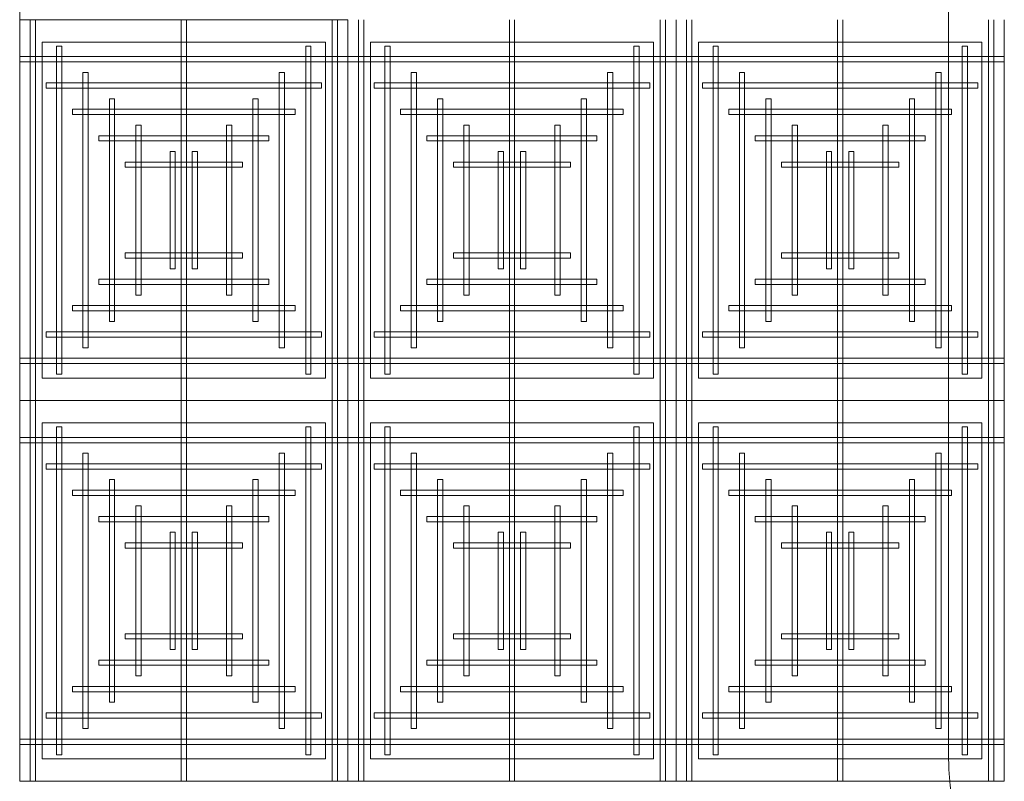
# Model space of a CAD drawing. Header units: millimetres. Extents: x 49250 to 72845, y -20157 to 18303.
# Tile 9 of 16: x 52196 to 55532, y 7217 to 9799. Entities that reach past the tile are written whole.
import ezdxf

# ---------------------------------------------------------------- set-up
doc = ezdxf.new("R2010")
doc.units = ezdxf.units.MM
doc.header["$MEASUREMENT"] = 0
doc.layers.get('0').update_dxf_attribs({"lineweight": 5})
for name, color, linetype, lineweight in [('IRISH HOUSE_FF46_HYD AIRPORT_HVAC DUCTING LAYOUT 3$0$Ceiling', 14, 'Continuous', 9), ('IRISH HOUSE_FF46_HYD AIRPORT_HVAC DUCTING LAYOUT 3$0$Grey', 8, 'Continuous', 9), ('M-MEP-ELPR-EQUIP', 6, 'Continuous', 20)]:
    doc.layers.add(name, color=color, linetype=linetype, lineweight=lineweight)
doc.layers.add('IRISH HOUSE_FF46_HYD AIRPORT_HVAC DUCTING LAYOUT 3$0$RCP LAYOUT', color=8, linetype='Continuous')

# ---------------------------------------------------------------- blocks, each defined once
blk = doc.blocks.new('IRISH HOUSE_FF46_HYD AIRPORT_HVAC DUCTING LAYOUT 3$0$IRISH HOUSE-RCP LAYOUT')
at = {"color": 8, "lineweight": 0, "ltscale": 0.25}
for p, q in [((1848.5, -1954.5), (1848.5, 1918.2)), ((1848.5, 627.3), (2960.8, 627.3)), ((1848.5, -663.6), (1848.5, 627.3)), ((2960.8, 627.3), (2960.8, -663.6)), ((2960.8, 627.3), (2960.8, -663.6)), ((4073.1, -663.6), (4073.1, 627.3)), ((4073.1, 627.3), (4073.1, -663.6)), ((5185.4, -663.6), (5185.4, 627.3)), ((1924.7, 551.1), (2884.6, 551.1)), ((1924.7, -587.4), (1924.7, 551.1)), ((2884.6, 551.1), (2884.6, -587.4)), ((3996.9, 551.1), (3037, 551.1)), ((3037, 551.1), (3037, -587.4)), ((3996.9, -587.4), (3996.9, 551.1)), ((5109.2, 551.1), (4149.3, 551.1)), ((4149.3, 551.1), (4149.3, -587.4)), ((5109.2, -587.4), (5109.2, 551.1)), ((2884.6, -587.4), (1924.7, -587.4)), ((3037, -587.4), (3996.9, -587.4)), ((4149.3, -587.4), (5109.2, -587.4)), ((2960.8, -663.6), (1848.5, -663.6)), ((2960.8, -663.6), (1848.5, -663.6)), ((1848.5, -663.6), (1848.5, -1954.5)), ((2960.8, -663.6), (4073.1, -663.6)), ((2960.8, -1954.5), (2960.8, -663.6)), ((2960.8, -1954.5), (2960.8, -663.6)), ((2960.8, -663.6), (4073.1, -663.6)), ((4073.1, -663.6), (4073.1, -1954.5)), ((4073.1, -663.6), (5185.4, -663.6)), ((4073.1, -1954.5), (4073.1, -663.6)), ((4073.1, -663.6), (5185.4, -663.6)), ((5185.4, -663.6), (5185.4, -1954.5)), ((2884.6, -739.8), (1924.7, -739.8)), ((1924.7, -739.8), (1924.7, -1878.3)), ((2884.6, -1878.3), (2884.6, -739.8)), ((3037, -1878.3), (3037, -739.8)), ((3037, -739.8), (3996.9, -739.8)), ((3996.9, -739.8), (3996.9, -1878.3)), ((4149.3, -1878.3), (4149.3, -739.8)), ((4149.3, -739.8), (5109.2, -739.8)), ((5109.2, -739.8), (5109.2, -1878.3)), ((1924.7, -1878.3), (2884.6, -1878.3)), ((3996.9, -1878.3), (3037, -1878.3)), ((5109.2, -1878.3), (4149.3, -1878.3)), ((1848.5, -1954.5), (2960.8, -1954.5)), ((4073.1, -1954.5), (2960.8, -1954.5)), ((5185.4, -1954.5), (4073.1, -1954.5))]:
    blk.add_line(p, q, dxfattribs=at)
at = {"layer": 'IRISH HOUSE_FF46_HYD AIRPORT_HVAC DUCTING LAYOUT 3$0$Ceiling', "color": 8, "lineweight": 0, "ltscale": 0.25}
for p, q in [((1884.3, 627.3), (1902.2, 627.3)), ((1884.3, -663.6), (1884.3, 627.3)), ((1902.2, 627.3), (1902.2, -663.6)), ((2395.8, 627.3), (2413.6, 627.3)), ((2395.8, -663.6), (2395.8, 627.3)), ((2413.6, 627.3), (2413.6, -663.6)), ((2925.1, 627.3), (2907.2, 627.3)), ((2907.2, 627.3), (2907.2, -663.6)), ((2925.1, -663.6), (2925.1, 627.3)), ((2996.6, -663.6), (2996.6, 627.3)), ((3014.4, 627.3), (3014.4, -663.6)), ((3508, 627.3), (3508, -663.6)), ((3525.9, -663.6), (3525.9, 627.3)), ((4019.5, 627.3), (4019.5, -663.6)), ((4037.4, -663.6), (4037.4, 627.3)), ((4108.9, -663.6), (4108.9, 627.3)), ((4126.7, 627.3), (4126.7, -663.6)), ((4620.3, 627.3), (4620.3, -663.6)), ((4638.2, -663.6), (4638.2, 627.3)), ((5131.8, 627.3), (5131.8, -663.6)), ((5149.6, -663.6), (5149.6, 627.3)), ((1973.7, 537.9), (1991.5, 537.9)), ((1973.7, -574.2), (1973.7, 537.9)), ((1991.5, 537.9), (1991.5, -574.2)), ((2817.8, 537.9), (2835.7, 537.9)), ((2817.8, -574.2), (2817.8, 537.9)), ((2835.7, 537.9), (2835.7, -574.2)), ((3103.8, 537.9), (3085.9, 537.9)), ((3085.9, 537.9), (3085.9, -574.2)), ((3103.8, -574.2), (3103.8, 537.9)), ((3948, 537.9), (3930.1, 537.9)), ((3930.1, 537.9), (3930.1, -574.2)), ((3948, -574.2), (3948, 537.9)), ((4216.1, 537.9), (4198.2, 537.9)), ((4198.2, 537.9), (4198.2, -574.2)), ((4216.1, -574.2), (4216.1, 537.9)), ((5060.3, 537.9), (5042.4, 537.9)), ((5042.4, 537.9), (5042.4, -574.2)), ((5060.3, -574.2), (5060.3, 537.9)), ((1848.5, 484.3), (1848.5, 502.2)), ((1848.5, 502.2), (2960.8, 502.2)), ((2960.8, 502.2), (2960.8, 484.3)), ((4073.1, 502.2), (2960.8, 502.2)), ((2960.8, 502.2), (2960.8, 484.3)), ((4073.1, 484.3), (4073.1, 502.2)), ((5185.4, 502.2), (4073.1, 502.2)), ((4073.1, 502.2), (4073.1, 484.3)), ((5185.4, 484.3), (5185.4, 502.2)), ((2960.8, 484.3), (1848.5, 484.3)), ((2960.8, 484.3), (4073.1, 484.3)), ((4073.1, 484.3), (5185.4, 484.3)), ((2063, 448.6), (2080.9, 448.6)), ((2063, -484.9), (2063, 448.6)), ((2080.9, 448.6), (2080.9, -484.9)), ((2728.5, 448.6), (2746.4, 448.6)), ((2728.5, -484.9), (2728.5, 448.6)), ((2746.4, 448.6), (2746.4, -484.9)), ((3193.2, 448.6), (3175.3, 448.6)), ((3175.3, 448.6), (3175.3, -484.9)), ((3193.2, -484.9), (3193.2, 448.6)), ((3858.6, 448.6), (3840.8, 448.6)), ((3840.8, 448.6), (3840.8, -484.9)), ((3858.6, -484.9), (3858.6, 448.6)), ((4305.5, 448.6), (4287.6, 448.6)), ((4287.6, 448.6), (4287.6, -484.9)), ((4305.5, -484.9), (4305.5, 448.6)), ((4970.9, 448.6), (4953, 448.6)), ((4953, 448.6), (4953, -484.9)), ((4970.9, -484.9), (4970.9, 448.6)), ((1938, 395), (1938, 412.8)), ((1938, 412.8), (2871.5, 412.8)), ((2871.5, 412.8), (2871.5, 395)), ((3050.2, 412.8), (3050.2, 395)), ((3983.6, 412.8), (3050.2, 412.8)), ((3983.6, 395), (3983.6, 412.8)), ((4162.5, 412.8), (4162.5, 395)), ((5095.9, 412.8), (4162.5, 412.8)), ((5095.9, 395), (5095.9, 412.8)), ((2871.5, 395), (1938, 395)), ((3050.2, 395), (3983.6, 395)), ((4162.5, 395), (5095.9, 395)), ((2152.4, 359.2), (2170.3, 359.2)), ((2152.4, -395.5), (2152.4, 359.2)), ((2170.3, 359.2), (2170.3, -395.5)), ((2639.1, 359.2), (2657, 359.2)), ((2639.1, -395.5), (2639.1, 359.2)), ((2657, 359.2), (2657, -395.5)), ((3282.5, 359.2), (3264.7, 359.2)), ((3264.7, 359.2), (3264.7, -395.5)), ((3282.5, -395.5), (3282.5, 359.2)), ((3769.3, 359.2), (3751.4, 359.2)), ((3751.4, 359.2), (3751.4, -395.5)), ((3769.3, -395.5), (3769.3, 359.2)), ((4394.8, 359.2), (4376.9, 359.2)), ((4376.9, 359.2), (4376.9, -395.5)), ((4394.8, -395.5), (4394.8, 359.2)), ((4881.5, 359.2), (4863.7, 359.2)), ((4863.7, 359.2), (4863.7, -395.5)), ((4881.5, -395.5), (4881.5, 359.2)), ((2027.4, 305.6), (2027.4, 323.5)), ((2027.4, 323.5), (2782.1, 323.5)), ((2782.1, 305.6), (2027.4, 305.6)), ((2782.1, 323.5), (2782.1, 305.6)), ((3139.6, 323.5), (3139.6, 305.6)), ((3894.3, 323.5), (3139.6, 323.5)), ((3139.6, 305.6), (3894.3, 305.6)), ((3894.3, 305.6), (3894.3, 323.5)), ((4251.8, 323.5), (4251.8, 305.6)), ((5006.6, 323.5), (4251.8, 323.5)), ((4251.8, 305.6), (5006.6, 305.6)), ((5006.6, 305.6), (5006.6, 323.5)), ((2259.7, 269.9), (2241.8, 269.9)), ((2241.8, 269.9), (2241.8, -306.1)), ((2259.7, -306.1), (2259.7, 269.9)), ((2549.8, 269.9), (2567.6, 269.9)), ((2549.8, -306.1), (2549.8, 269.9)), ((2567.6, 269.9), (2567.6, -306.1)), ((3371.9, 269.9), (3354, 269.9)), ((3354, 269.9), (3354, -306.1)), ((3371.9, -306.1), (3371.9, 269.9)), ((3661.9, 269.9), (3679.8, 269.9)), ((3661.9, -306.1), (3661.9, 269.9)), ((3679.8, 269.9), (3679.8, -306.1)), ((4484.2, 269.9), (4466.3, 269.9)), ((4466.3, 269.9), (4466.3, -306.1)), ((4484.2, -306.1), (4484.2, 269.9)), ((4774.2, 269.9), (4792.1, 269.9)), ((4774.2, -306.1), (4774.2, 269.9)), ((4792.1, 269.9), (4792.1, -306.1)), ((2116.7, 216.2), (2116.7, 234.1)), ((2116.7, 234.1), (2692.7, 234.1)), ((2692.7, 234.1), (2692.7, 216.2)), ((3228.9, 234.1), (3228.9, 216.2)), ((3804.9, 234.1), (3228.9, 234.1)), ((3804.9, 216.2), (3804.9, 234.1)), ((4341.2, 234.1), (4341.2, 216.2)), ((4917.2, 234.1), (4341.2, 234.1)), ((4917.2, 216.2), (4917.2, 234.1)), ((2692.7, 216.2), (2116.7, 216.2)), ((3228.9, 216.2), (3804.9, 216.2)), ((4341.2, 216.2), (4917.2, 216.2)), ((2375.9, 180.5), (2358, 180.5)), ((2358, 180.5), (2358, -216.8)), ((2375.9, -216.8), (2375.9, 180.5)), ((2433.6, 180.5), (2451.5, 180.5)), ((2433.6, -216.8), (2433.6, 180.5)), ((2451.5, 180.5), (2451.5, -216.8)), ((3488.1, 180.5), (3470.2, 180.5)), ((3470.2, 180.5), (3470.2, -216.8)), ((3488.1, -216.8), (3488.1, 180.5)), ((3545.8, 180.5), (3563.6, 180.5)), ((3545.8, -216.8), (3545.8, 180.5)), ((3563.6, 180.5), (3563.6, -216.8)), ((4600.3, 180.5), (4582.5, 180.5)), ((4582.5, 180.5), (4582.5, -216.8)), ((4600.3, -216.8), (4600.3, 180.5)), ((4658, 180.5), (4675.9, 180.5)), ((4658, -216.8), (4658, 180.5)), ((4675.9, 180.5), (4675.9, -216.8)), ((2206.1, 126.9), (2206.1, 144.7)), ((2206.1, 144.7), (2603.4, 144.7)), ((2603.4, 144.7), (2603.4, 126.9)), ((3318.3, 144.7), (3318.3, 126.9)), ((3715.6, 144.7), (3318.3, 144.7)), ((3715.6, 126.9), (3715.6, 144.7)), ((4430.6, 144.7), (4430.6, 126.9)), ((4827.8, 144.7), (4430.6, 144.7)), ((4827.8, 126.9), (4827.8, 144.7)), ((2603.4, 126.9), (2206.1, 126.9)), ((3318.3, 126.9), (3715.6, 126.9)), ((4430.6, 126.9), (4827.8, 126.9)), ((2603.4, -163.2), (2206.1, -163.2)), ((2206.1, -163.2), (2206.1, -181)), ((2603.4, -181), (2603.4, -163.2)), ((3318.3, -181), (3318.3, -163.2)), ((3318.3, -163.2), (3715.6, -163.2)), ((3715.6, -163.2), (3715.6, -181)), ((4430.6, -181), (4430.6, -163.2)), ((4430.6, -163.2), (4827.8, -163.2)), ((4827.8, -163.2), (4827.8, -181)), ((2206.1, -181), (2603.4, -181)), ((3715.6, -181), (3318.3, -181)), ((4827.8, -181), (4430.6, -181)), ((2358, -216.8), (2375.9, -216.8)), ((2451.5, -216.8), (2433.6, -216.8)), ((3470.2, -216.8), (3488.1, -216.8)), ((3563.6, -216.8), (3545.8, -216.8)), ((4582.5, -216.8), (4600.3, -216.8)), ((4675.9, -216.8), (4658, -216.8)), ((2692.7, -252.5), (2116.7, -252.5)), ((2116.7, -252.5), (2116.7, -270.4)), ((2692.7, -270.4), (2692.7, -252.5)), ((3228.9, -270.4), (3228.9, -252.5)), ((3228.9, -252.5), (3804.9, -252.5)), ((3804.9, -252.5), (3804.9, -270.4)), ((4341.2, -270.4), (4341.2, -252.5)), ((4341.2, -252.5), (4917.2, -252.5)), ((4917.2, -252.5), (4917.2, -270.4)), ((2116.7, -270.4), (2692.7, -270.4)), ((3804.9, -270.4), (3228.9, -270.4)), ((4917.2, -270.4), (4341.2, -270.4)), ((2241.8, -306.1), (2259.7, -306.1)), ((2567.6, -306.1), (2549.8, -306.1)), ((3354, -306.1), (3371.9, -306.1)), ((3679.8, -306.1), (3661.9, -306.1)), ((4466.3, -306.1), (4484.2, -306.1)), ((4792.1, -306.1), (4774.2, -306.1)), ((2782.1, -341.9), (2027.4, -341.9)), ((2027.4, -341.9), (2027.4, -359.8)), ((2027.4, -359.8), (2782.1, -359.8)), ((2782.1, -359.8), (2782.1, -341.9)), ((3139.5, -359.8), (3139.5, -341.9)), ((3139.5, -341.9), (3894.2, -341.9)), ((3894.2, -359.8), (3139.5, -359.8)), ((3894.2, -341.9), (3894.2, -359.8)), ((4251.8, -359.8), (4251.8, -341.9)), ((4251.8, -341.9), (5006.5, -341.9)), ((5006.5, -359.8), (4251.8, -359.8)), ((5006.5, -341.9), (5006.5, -359.8)), ((2170.3, -395.5), (2152.4, -395.5)), ((2657, -395.5), (2639.1, -395.5)), ((3264.7, -395.5), (3282.5, -395.5)), ((3751.4, -395.5), (3769.3, -395.5)), ((4376.9, -395.5), (4394.8, -395.5)), ((4863.7, -395.5), (4881.5, -395.5)), ((2871.5, -431.3), (1938, -431.3)), ((1938, -431.3), (1938, -449.1)), ((2871.5, -449.1), (2871.5, -431.3)), ((3050.2, -449.1), (3050.2, -431.3)), ((3050.2, -431.3), (3983.6, -431.3)), ((3983.6, -431.3), (3983.6, -449.1)), ((4162.5, -449.1), (4162.5, -431.3)), ((4162.5, -431.3), (5095.9, -431.3)), ((5095.9, -431.3), (5095.9, -449.1)), ((1938, -449.1), (2871.5, -449.1)), ((3983.6, -449.1), (3050.2, -449.1)), ((5095.9, -449.1), (4162.5, -449.1)), ((2080.9, -484.9), (2063, -484.9)), ((2746.4, -484.9), (2728.5, -484.9)), ((3175.3, -484.9), (3193.2, -484.9)), ((3840.8, -484.9), (3858.6, -484.9)), ((4287.6, -484.9), (4305.5, -484.9)), ((4953, -484.9), (4970.9, -484.9)), ((2960.8, -520.6), (1848.5, -520.6)), ((1848.5, -520.6), (1848.5, -538.5)), ((2960.8, -538.5), (2960.8, -520.6)), ((2960.8, -520.6), (4073.1, -520.6)), ((2960.8, -538.5), (2960.8, -520.6)), ((4073.1, -520.6), (4073.1, -538.5)), ((4073.1, -520.6), (5185.4, -520.6)), ((4073.1, -538.5), (4073.1, -520.6)), ((5185.4, -520.6), (5185.4, -538.5)), ((1848.5, -538.5), (2960.8, -538.5)), ((4073.1, -538.5), (2960.8, -538.5)), ((5185.4, -538.5), (4073.1, -538.5)), ((1991.5, -574.2), (1973.7, -574.2)), ((2835.7, -574.2), (2817.8, -574.2)), ((3085.9, -574.2), (3103.8, -574.2)), ((3930.1, -574.2), (3948, -574.2)), ((4198.2, -574.2), (4216.1, -574.2)), ((5042.4, -574.2), (5060.3, -574.2)), ((1902.2, -663.6), (1884.3, -663.6)), ((1902.2, -663.6), (1884.3, -663.6)), ((1884.3, -663.6), (1884.3, -1954.5)), ((1902.2, -1954.5), (1902.2, -663.6)), ((2413.6, -663.6), (2395.8, -663.6)), ((2413.6, -663.6), (2395.8, -663.6)), ((2395.8, -663.6), (2395.8, -1954.5)), ((2413.6, -1954.5), (2413.6, -663.6)), ((2907.2, -663.6), (2925.1, -663.6)), ((2907.2, -1954.5), (2907.2, -663.6)), ((2907.2, -663.6), (2925.1, -663.6)), ((2925.1, -663.6), (2925.1, -1954.5)), ((3014.4, -663.6), (2996.6, -663.6)), ((3014.4, -663.6), (2996.6, -663.6)), ((2996.6, -663.6), (2996.6, -1954.5)), ((3014.4, -1954.5), (3014.4, -663.6)), ((3508, -663.6), (3525.9, -663.6)), ((3508, -1954.5), (3508, -663.6)), ((3508, -663.6), (3525.9, -663.6)), ((3525.9, -663.6), (3525.9, -1954.5)), ((4019.5, -663.6), (4037.4, -663.6)), ((4019.5, -1954.5), (4019.5, -663.6)), ((4019.5, -663.6), (4037.4, -663.6)), ((4037.4, -663.6), (4037.4, -1954.5)), ((4126.7, -663.6), (4108.9, -663.6)), ((4126.7, -663.6), (4108.9, -663.6)), ((4108.9, -663.6), (4108.9, -1954.5)), ((4126.7, -1954.5), (4126.7, -663.6)), ((4620.3, -663.6), (4638.2, -663.6)), ((4620.3, -1954.5), (4620.3, -663.6)), ((4620.3, -663.6), (4638.2, -663.6)), ((4638.2, -663.6), (4638.2, -1954.5)), ((5131.8, -663.6), (5149.6, -663.6)), ((5131.8, -1954.5), (5131.8, -663.6)), ((5131.8, -663.6), (5149.6, -663.6)), ((5149.6, -663.6), (5149.6, -1954.5)), ((1991.5, -753), (1973.7, -753)), ((1973.7, -753), (1973.7, -1865.1)), ((1991.5, -1865.1), (1991.5, -753)), ((2835.7, -753), (2817.8, -753)), ((2817.8, -753), (2817.8, -1865.1)), ((2835.7, -1865.1), (2835.7, -753)), ((3085.9, -1865.1), (3085.9, -753)), ((3085.9, -753), (3103.8, -753)), ((3103.8, -753), (3103.8, -1865.1)), ((3930.1, -1865.1), (3930.1, -753)), ((3930.1, -753), (3948, -753)), ((3948, -753), (3948, -1865.1)), ((4198.2, -1865.1), (4198.2, -753)), ((4198.2, -753), (4216.1, -753)), ((4216.1, -753), (4216.1, -1865.1)), ((5042.4, -1865.1), (5042.4, -753)), ((5042.4, -753), (5060.3, -753)), ((5060.3, -753), (5060.3, -1865.1)), ((1848.5, -806.6), (1848.5, -788.7)), ((1848.5, -788.7), (2960.8, -788.7)), ((2960.8, -788.7), (2960.8, -806.6)), ((4073.1, -788.7), (2960.8, -788.7)), ((2960.8, -788.7), (2960.8, -806.6)), ((4073.1, -806.6), (4073.1, -788.7)), ((5185.4, -788.7), (4073.1, -788.7)), ((4073.1, -788.7), (4073.1, -806.6)), ((5185.4, -806.6), (5185.4, -788.7)), ((2960.8, -806.6), (1848.5, -806.6)), ((2960.8, -806.6), (4073.1, -806.6)), ((4073.1, -806.6), (5185.4, -806.6)), ((2080.9, -842.3), (2063, -842.3)), ((2063, -842.3), (2063, -1775.8)), ((2080.9, -1775.8), (2080.9, -842.3)), ((2746.4, -842.3), (2728.5, -842.3)), ((2728.5, -842.3), (2728.5, -1775.8)), ((2746.4, -1775.8), (2746.4, -842.3)), ((3175.3, -1775.8), (3175.3, -842.3)), ((3175.3, -842.3), (3193.2, -842.3)), ((3193.2, -842.3), (3193.2, -1775.8)), ((3840.8, -1775.8), (3840.8, -842.3)), ((3840.8, -842.3), (3858.6, -842.3)), ((3858.6, -842.3), (3858.6, -1775.8)), ((4287.6, -1775.8), (4287.6, -842.3)), ((4287.6, -842.3), (4305.5, -842.3)), ((4305.5, -842.3), (4305.5, -1775.8)), ((4953, -1775.8), (4953, -842.3)), ((4953, -842.3), (4970.9, -842.3)), ((4970.9, -842.3), (4970.9, -1775.8)), ((1938, -895.9), (1938, -878.1)), ((1938, -878.1), (2871.5, -878.1)), ((2871.5, -895.9), (1938, -895.9)), ((2871.5, -878.1), (2871.5, -895.9)), ((3050.2, -878.1), (3050.2, -895.9)), ((3983.6, -878.1), (3050.2, -878.1)), ((3050.2, -895.9), (3983.6, -895.9)), ((3983.6, -895.9), (3983.6, -878.1)), ((4162.5, -878.1), (4162.5, -895.9)), ((5095.9, -878.1), (4162.5, -878.1)), ((4162.5, -895.9), (5095.9, -895.9)), ((5095.9, -895.9), (5095.9, -878.1)), ((2170.3, -931.7), (2152.4, -931.7)), ((2152.4, -931.7), (2152.4, -1686.4)), ((2170.3, -1686.4), (2170.3, -931.7)), ((2657, -931.7), (2639.1, -931.7)), ((2639.1, -931.7), (2639.1, -1686.4)), ((2657, -1686.4), (2657, -931.7)), ((3264.7, -1686.4), (3264.7, -931.7)), ((3264.7, -931.7), (3282.5, -931.7)), ((3282.5, -931.7), (3282.5, -1686.4)), ((3751.4, -1686.4), (3751.4, -931.7)), ((3751.4, -931.7), (3769.3, -931.7)), ((3769.3, -931.7), (3769.3, -1686.4)), ((4376.9, -1686.4), (4376.9, -931.7)), ((4376.9, -931.7), (4394.8, -931.7)), ((4394.8, -931.7), (4394.8, -1686.4)), ((4863.7, -1686.4), (4863.7, -931.7)), ((4863.7, -931.7), (4881.5, -931.7)), ((4881.5, -931.7), (4881.5, -1686.4)), ((2027.4, -985.3), (2027.4, -967.4)), ((2027.4, -967.4), (2782.1, -967.4)), ((2782.1, -967.4), (2782.1, -985.3)), ((3139.5, -967.4), (3139.5, -985.3)), ((3894.2, -967.4), (3139.5, -967.4)), ((3894.2, -985.3), (3894.2, -967.4)), ((4251.8, -967.4), (4251.8, -985.3)), ((5006.5, -967.4), (4251.8, -967.4)), ((5006.5, -985.3), (5006.5, -967.4)), ((2782.1, -985.3), (2027.4, -985.3)), ((3139.5, -985.3), (3894.2, -985.3)), ((4251.8, -985.3), (5006.5, -985.3)), ((2241.8, -1597.1), (2241.8, -1021.1)), ((2241.8, -1021.1), (2259.7, -1021.1)), ((2259.7, -1021.1), (2259.7, -1597.1)), ((2567.6, -1021.1), (2549.8, -1021.1)), ((2549.8, -1021.1), (2549.8, -1597.1)), ((2567.6, -1597.1), (2567.6, -1021.1)), ((3354, -1597.1), (3354, -1021.1)), ((3354, -1021.1), (3371.9, -1021.1)), ((3371.9, -1021.1), (3371.9, -1597.1)), ((3679.8, -1021.1), (3661.9, -1021.1)), ((3661.9, -1021.1), (3661.9, -1597.1)), ((3679.8, -1597.1), (3679.8, -1021.1)), ((4466.3, -1597.1), (4466.3, -1021.1)), ((4466.3, -1021.1), (4484.2, -1021.1)), ((4484.2, -1021.1), (4484.2, -1597.1)), ((4792.1, -1021.1), (4774.2, -1021.1)), ((4774.2, -1021.1), (4774.2, -1597.1)), ((4792.1, -1597.1), (4792.1, -1021.1)), ((2116.7, -1074.7), (2116.7, -1056.8)), ((2116.7, -1056.8), (2692.7, -1056.8)), ((2692.7, -1056.8), (2692.7, -1074.7)), ((3228.9, -1056.8), (3228.9, -1074.7)), ((3804.9, -1056.8), (3228.9, -1056.8)), ((3804.9, -1074.7), (3804.9, -1056.8)), ((4341.2, -1056.8), (4341.2, -1074.7)), ((4917.2, -1056.8), (4341.2, -1056.8)), ((4917.2, -1074.7), (4917.2, -1056.8)), ((2692.7, -1074.7), (2116.7, -1074.7)), ((3228.9, -1074.7), (3804.9, -1074.7)), ((4341.2, -1074.7), (4917.2, -1074.7)), ((2358, -1507.7), (2358, -1110.4)), ((2358, -1110.4), (2375.9, -1110.4)), ((2375.9, -1110.4), (2375.9, -1507.7)), ((2451.5, -1110.4), (2433.6, -1110.4)), ((2433.6, -1110.4), (2433.6, -1507.7)), ((2451.5, -1507.7), (2451.5, -1110.4)), ((3470.2, -1507.7), (3470.2, -1110.4)), ((3470.2, -1110.4), (3488.1, -1110.4)), ((3488.1, -1110.4), (3488.1, -1507.7)), ((3563.6, -1110.4), (3545.8, -1110.4)), ((3545.8, -1110.4), (3545.8, -1507.7)), ((3563.6, -1507.7), (3563.6, -1110.4)), ((4582.5, -1507.7), (4582.5, -1110.4)), ((4582.5, -1110.4), (4600.3, -1110.4)), ((4600.3, -1110.4), (4600.3, -1507.7)), ((4675.9, -1110.4), (4658, -1110.4)), ((4658, -1110.4), (4658, -1507.7)), ((4675.9, -1507.7), (4675.9, -1110.4)), ((2206.1, -1164), (2206.1, -1146.2)), ((2206.1, -1146.2), (2603.4, -1146.2)), ((2603.4, -1164), (2206.1, -1164)), ((2603.4, -1146.2), (2603.4, -1164)), ((3318.3, -1146.2), (3318.3, -1164)), ((3715.6, -1146.2), (3318.3, -1146.2)), ((3318.3, -1164), (3715.6, -1164)), ((3715.6, -1164), (3715.6, -1146.2)), ((4430.6, -1146.2), (4430.6, -1164)), ((4827.8, -1146.2), (4430.6, -1146.2)), ((4430.6, -1164), (4827.8, -1164)), ((4827.8, -1164), (4827.8, -1146.2)), ((2603.4, -1454.1), (2206.1, -1454.1)), ((2206.1, -1454.1), (2206.1, -1472)), ((2603.4, -1472), (2603.4, -1454.1)), ((3318.3, -1472), (3318.3, -1454.1)), ((3318.3, -1454.1), (3715.6, -1454.1)), ((3715.6, -1454.1), (3715.6, -1472)), ((4430.6, -1472), (4430.6, -1454.1)), ((4430.6, -1454.1), (4827.8, -1454.1)), ((4827.8, -1454.1), (4827.8, -1472)), ((2206.1, -1472), (2603.4, -1472)), ((3715.6, -1472), (3318.3, -1472)), ((4827.8, -1472), (4430.6, -1472)), ((2375.9, -1507.7), (2358, -1507.7)), ((2433.6, -1507.7), (2451.5, -1507.7)), ((3488.1, -1507.7), (3470.2, -1507.7)), ((3545.8, -1507.7), (3563.6, -1507.7)), ((4600.3, -1507.7), (4582.5, -1507.7)), ((4658, -1507.7), (4675.9, -1507.7)), ((2692.7, -1543.4), (2116.7, -1543.4)), ((2116.7, -1543.4), (2116.7, -1561.3)), ((2116.7, -1561.3), (2692.7, -1561.3)), ((2692.7, -1561.3), (2692.7, -1543.4)), ((3228.9, -1561.3), (3228.9, -1543.4)), ((3228.9, -1543.4), (3804.9, -1543.4)), ((3804.9, -1561.3), (3228.9, -1561.3)), ((3804.9, -1543.4), (3804.9, -1561.3)), ((4341.2, -1561.3), (4341.2, -1543.4)), ((4341.2, -1543.4), (4917.2, -1543.4)), ((4917.2, -1561.3), (4341.2, -1561.3)), ((4917.2, -1543.4), (4917.2, -1561.3)), ((2259.7, -1597.1), (2241.8, -1597.1)), ((2549.8, -1597.1), (2567.6, -1597.1)), ((3371.9, -1597.1), (3354, -1597.1)), ((3661.9, -1597.1), (3679.8, -1597.1)), ((4484.2, -1597.1), (4466.3, -1597.1)), ((4774.2, -1597.1), (4792.1, -1597.1)), ((2782.1, -1632.8), (2027.4, -1632.8)), ((2027.4, -1632.8), (2027.4, -1650.7)), ((2782.1, -1650.7), (2782.1, -1632.8)), ((3139.6, -1650.7), (3139.6, -1632.8)), ((3139.6, -1632.8), (3894.3, -1632.8)), ((3894.3, -1632.8), (3894.3, -1650.7)), ((4251.8, -1650.7), (4251.8, -1632.8)), ((4251.8, -1632.8), (5006.6, -1632.8)), ((5006.6, -1632.8), (5006.6, -1650.7)), ((2027.4, -1650.7), (2782.1, -1650.7)), ((3894.3, -1650.7), (3139.6, -1650.7)), ((5006.6, -1650.7), (4251.8, -1650.7)), ((2152.4, -1686.4), (2170.3, -1686.4)), ((2639.1, -1686.4), (2657, -1686.4)), ((3282.5, -1686.4), (3264.7, -1686.4)), ((3769.3, -1686.4), (3751.4, -1686.4)), ((4394.8, -1686.4), (4376.9, -1686.4)), ((4881.5, -1686.4), (4863.7, -1686.4)), ((2871.5, -1722.2), (1938, -1722.2)), ((1938, -1722.2), (1938, -1740)), ((2871.5, -1740), (2871.5, -1722.2)), ((3050.2, -1740), (3050.2, -1722.2)), ((3050.2, -1722.2), (3983.6, -1722.2)), ((3983.6, -1722.2), (3983.6, -1740)), ((4162.5, -1740), (4162.5, -1722.2)), ((4162.5, -1722.2), (5095.9, -1722.2)), ((5095.9, -1722.2), (5095.9, -1740)), ((1938, -1740), (2871.5, -1740)), ((3983.6, -1740), (3050.2, -1740)), ((5095.9, -1740), (4162.5, -1740)), ((2063, -1775.8), (2080.9, -1775.8)), ((2728.5, -1775.8), (2746.4, -1775.8)), ((3193.2, -1775.8), (3175.3, -1775.8)), ((3858.6, -1775.8), (3840.8, -1775.8)), ((4305.5, -1775.8), (4287.6, -1775.8)), ((4970.9, -1775.8), (4953, -1775.8)), ((2960.8, -1811.5), (1848.5, -1811.5)), ((1848.5, -1811.5), (1848.5, -1829.4)), ((1848.5, -1829.4), (2960.8, -1829.4)), ((2960.8, -1829.4), (2960.8, -1811.5)), ((2960.8, -1811.5), (4073.1, -1811.5)), ((2960.8, -1829.4), (2960.8, -1811.5)), ((4073.1, -1829.4), (2960.8, -1829.4)), ((4073.1, -1811.5), (4073.1, -1829.4)), ((4073.1, -1811.5), (5185.4, -1811.5)), ((4073.1, -1829.4), (4073.1, -1811.5)), ((5185.4, -1829.4), (4073.1, -1829.4)), ((5185.4, -1811.5), (5185.4, -1829.4)), ((1973.7, -1865.1), (1991.5, -1865.1)), ((2817.8, -1865.1), (2835.7, -1865.1)), ((3103.8, -1865.1), (3085.9, -1865.1)), ((3948, -1865.1), (3930.1, -1865.1)), ((4216.1, -1865.1), (4198.2, -1865.1)), ((5060.3, -1865.1), (5042.4, -1865.1)), ((1884.3, -1954.5), (1902.2, -1954.5)), ((2395.8, -1954.5), (2413.6, -1954.5)), ((2925.1, -1954.5), (2907.2, -1954.5)), ((2996.6, -1954.5), (3014.4, -1954.5)), ((3525.9, -1954.5), (3508, -1954.5)), ((4037.4, -1954.5), (4019.5, -1954.5)), ((4108.9, -1954.5), (4126.7, -1954.5)), ((4638.2, -1954.5), (4620.3, -1954.5)), ((5149.6, -1954.5), (5131.8, -1954.5))]:
    blk.add_line(p, q, dxfattribs=at)
at = {"layer": 'IRISH HOUSE_FF46_HYD AIRPORT_HVAC DUCTING LAYOUT 3$0$Grey', "color": 8, "lineweight": 0, "ltscale": 0.25}
blk.add_line((4996.3, 1939.6), (4996.3, -1859.5), dxfattribs=at)
blk.add_arc((6063.1, -1859.5), 1066.8, 180, 270, dxfattribs=at)
blk = doc.blocks.new('IRISH HOUSE_FF46_HYD AIRPORT_HVAC DUCTING LAYOUT 3')
at = {"layer": 'IRISH HOUSE_FF46_HYD AIRPORT_HVAC DUCTING LAYOUT 3$0$RCP LAYOUT', "lineweight": 0}
blk.add_blockref('IRISH HOUSE_FF46_HYD AIRPORT_HVAC DUCTING LAYOUT 3$0$IRISH HOUSE-RCP LAYOUT', (0, 0), dxfattribs=at)

msp = doc.modelspace()

# ---------------------------------------------------------------- block references
at = {"layer": 'M-MEP-ELPR-EQUIP'}
msp.add_blockref('IRISH HOUSE_FF46_HYD AIRPORT_HVAC DUCTING LAYOUT 3', (50347, 9171.7), dxfattribs=at)

doc.saveas('drawing.dxf')
